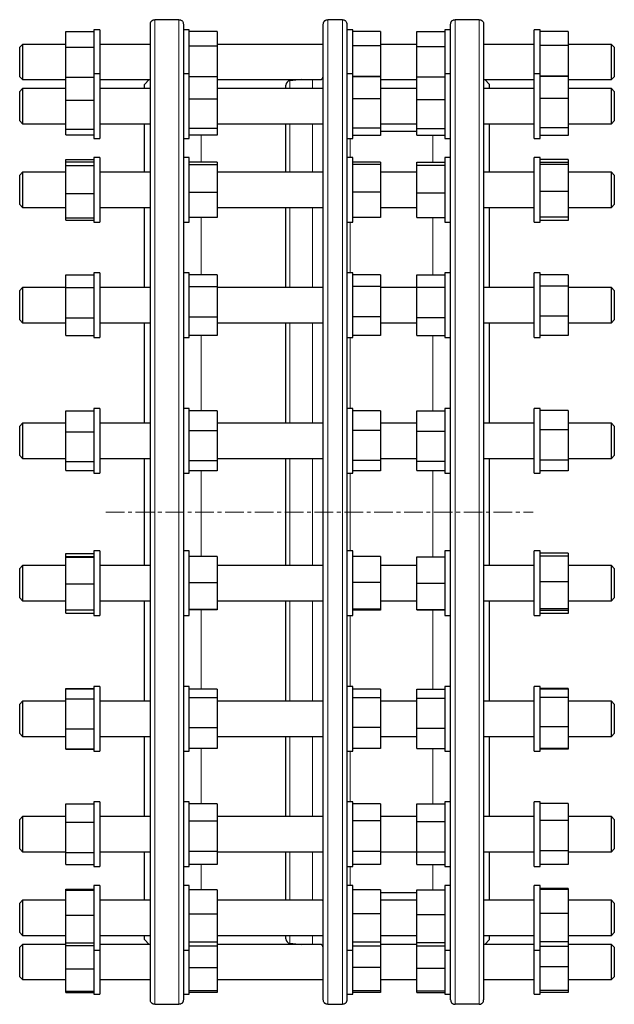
# Model space of a CAD drawing. Header units: millimetres. Extents: x 68 to 1271, y 35 to 1176.
# Tile 3 of 3: x 866 to 1271, y 487 to 1157. Entities that reach past the tile are written whole.
import ezdxf

# ---------------------------------------------------------------- set-up
doc = ezdxf.new("R2010")
doc.units = ezdxf.units.MM
doc.linetypes.add('CENTERX2', pattern=[20.32, 12.7, -2.54, 2.54, -2.54])
doc.layers.add('FORMAT', color=7, linetype='Continuous')

msp = doc.modelspace()

# ---------------------------------------------------------------- linework, layer by layer
at = {"color": 7, "linetype": 'Continuous', "lineweight": 25}
for p, q in [((954.95, 490.04), (954.95, 1154.04)), ((974.45, 1157.03), (957.95, 1157.03)), ((977.45, 1154.04), (977.45, 1149.95)), ((1072.75, 490.04), (1072.75, 1154.04)), ((1085.75, 1157.03), (1075.75, 1157.03)), ((1088.75, 1154.04), (1088.75, 1149.95)), ((1159.45, 1149.95), (1159.45, 1154.04)), ((1178.95, 1157.03), (1162.45, 1157.03)), ((1181.95, 1154.04), (1181.95, 490.04)), ((897.45, 1138.37), (897.45, 1149.01)), ((897.45, 1149.01), (916.45, 1149.01)), ((920.45, 1150.22), (916.45, 1150.22)), ((916.45, 1150.22), (916.45, 1120.25)), ((920.45, 1150.22), (920.45, 1120.25)), ((981.45, 1150.22), (977.45, 1150.22)), ((977.45, 1149.95), (977.45, 1117.85)), ((981.45, 1120.25), (981.45, 1150.22)), ((1000.45, 1149.01), (981.45, 1149.01)), ((1000.45, 1149.01), (1000.45, 1138.95)), ((1092.75, 1150.22), (1088.75, 1150.22)), ((1088.75, 1149.95), (1088.75, 1117.85)), ((1092.75, 1120.25), (1092.75, 1150.22)), ((1111.75, 1149), (1092.75, 1149)), ((1111.75, 1149), (1111.75, 1139.14)), ((1136.45, 1149.01), (1155.45, 1149.01)), ((1136.45, 1138.75), (1136.45, 1149.01)), ((1159.45, 1150.22), (1155.45, 1150.22)), ((1155.45, 1150.22), (1155.45, 1120.25)), ((1159.45, 1117.85), (1159.45, 1149.95)), ((1220.45, 1150.22), (1216.45, 1150.22)), ((1216.45, 1120.25), (1216.45, 1150.22)), ((1220.45, 1120.25), (1220.45, 1150.22)), ((1239.45, 1148.99), (1220.45, 1148.99)), ((1239.45, 1148.99), (1239.45, 1139.43)), ((867.95, 1140.22), (865.95, 1138.22)), ((897.45, 1140.22), (867.95, 1140.22)), ((867.95, 1140.22), (867.95, 1124.52)), ((954.95, 1140.22), (920.45, 1140.22)), ((1072.75, 1140.22), (1000.45, 1140.22)), ((1111.75, 1139.14), (1092.75, 1139.14)), ((1136.45, 1140.22), (1111.75, 1140.22)), ((1111.75, 1139.14), (1111.75, 1118.36)), ((1216.45, 1140.22), (1181.95, 1140.22)), ((1239.45, 1139.43), (1220.45, 1139.43)), ((1268.95, 1140.22), (1239.45, 1140.22)), ((1239.45, 1139.43), (1239.45, 1118.67)), ((1270.95, 1138.22), (1268.95, 1140.22)), ((1268.95, 1124.52), (1268.95, 1140.22)), ((865.95, 1125.13), (865.95, 1138.22)), ((897.45, 1138.37), (916.45, 1138.37)), ((897.45, 1117.93), (897.45, 1138.37)), ((1000.45, 1138.95), (981.45, 1138.95)), ((1000.45, 1138.95), (1000.45, 1118.16)), ((1136.45, 1138.75), (1155.45, 1138.75)), ((1136.45, 1118.07), (1136.45, 1138.75)), ((1270.95, 1138.22), (1270.95, 1125.13)), ((865.95, 1118.22), (865.95, 1125.13)), ((867.95, 1124.52), (867.95, 1116.22)), ((920.45, 1120.25), (916.45, 1120.25)), ((916.45, 1120.25), (916.45, 1119.08)), ((916.45, 1119.08), (916.45, 1076.25)), ((920.45, 1120.25), (920.45, 1119.08)), ((920.45, 1119.08), (920.45, 1076.25)), ((981.45, 1120.25), (977.45, 1120.25)), ((981.45, 1076.25), (981.45, 1120.25)), ((1092.75, 1120.25), (1088.75, 1120.25)), ((1092.75, 1076.25), (1092.75, 1120.25)), ((1159.45, 1120.25), (1155.45, 1120.25)), ((1155.45, 1120.25), (1155.45, 1082.01)), ((1220.45, 1120.25), (1216.45, 1120.25)), ((1216.45, 1076.25), (1216.45, 1120.25)), ((1220.45, 1076.25), (1220.45, 1120.25)), ((1268.95, 1116.22), (1268.95, 1124.52)), ((1270.95, 1125.13), (1270.95, 1118.22)), ((865.95, 1118.22), (867.95, 1116.22)), ((867.95, 1116.22), (897.45, 1116.22)), ((897.45, 1102.29), (897.45, 1117.93)), ((897.45, 1117.93), (916.45, 1117.93)), ((920.45, 1116.22), (954.95, 1116.22)), ((954.13, 1116.22), (950.95, 1113.04)), ((950.95, 1110.25), (950.95, 1113.04)), ((977.45, 1117.85), (977.45, 1056.8)), ((1000.45, 1118.16), (981.45, 1118.16)), ((1000.45, 1118.14), (981.45, 1118.14)), ((1000.45, 1118.16), (1000.45, 1118.14)), ((1000.45, 1118.14), (1000.45, 1102.95)), ((1000.45, 1116.22), (1071.27, 1116.22)), ((1047.25, 1110.25), (1047.25, 1112.52)), ((1058.14, 1116.22), (1049.99, 1115.51)), ((1088.75, 1117.85), (1088.75, 1056.8)), ((1111.75, 1118.36), (1092.75, 1118.36)), ((1111.75, 1118.2), (1092.75, 1118.2)), ((1111.75, 1118.36), (1111.75, 1118.2)), ((1111.75, 1118.2), (1111.75, 1103.17)), ((1111.75, 1116.22), (1136.45, 1116.22)), ((1136.45, 1102.73), (1136.45, 1118.07)), ((1136.45, 1118.07), (1155.45, 1118.07)), ((1159.45, 1056.8), (1159.45, 1117.85)), ((1181.95, 1116.22), (1216.45, 1116.22)), ((1185.95, 1113.04), (1182.77, 1116.22)), ((1185.95, 1110.25), (1185.95, 1113.04)), ((1239.45, 1118.67), (1220.45, 1118.67)), ((1239.45, 1118.29), (1220.45, 1118.29)), ((1239.45, 1118.67), (1239.45, 1118.29)), ((1239.45, 1118.29), (1239.45, 1103.5)), ((1239.45, 1116.22), (1268.95, 1116.22)), ((1268.95, 1116.22), (1270.95, 1118.22)), ((867.95, 1110.25), (865.95, 1108.25)), ((865.95, 1092.37), (865.95, 1108.25)), ((897.45, 1110.25), (867.95, 1110.25)), ((867.95, 1110.25), (867.95, 1091.2)), ((954.95, 1110.25), (920.45, 1110.25)), ((1072.75, 1110.25), (1000.45, 1110.25)), ((1136.45, 1110.25), (1111.75, 1110.25)), ((1216.45, 1110.25), (1181.95, 1110.25)), ((1268.95, 1110.25), (1239.45, 1110.25)), ((1270.95, 1108.25), (1268.95, 1110.25)), ((1268.95, 1091.2), (1268.95, 1110.25)), ((1270.95, 1108.25), (1270.95, 1092.37)), ((897.45, 1082.62), (897.45, 1102.29)), ((897.45, 1102.29), (916.45, 1102.29)), ((1000.45, 1102.95), (981.45, 1102.95)), ((1000.45, 1102.95), (1000.45, 1083.07)), ((1111.75, 1103.17), (1092.75, 1103.17)), ((1111.75, 1103.17), (1111.75, 1083.22)), ((1136.45, 1102.73), (1155.45, 1102.73)), ((1136.45, 1082.91), (1136.45, 1102.73)), ((1239.45, 1103.5), (1220.45, 1103.5)), ((1239.45, 1103.5), (1239.45, 1083.46)), ((865.95, 1088.25), (865.95, 1092.37)), ((1270.95, 1092.37), (1270.95, 1088.25)), ((865.95, 1088.25), (867.95, 1086.25)), ((867.95, 1091.2), (867.95, 1086.25)), ((867.95, 1086.25), (897.45, 1086.25)), ((920.45, 1086.25), (954.95, 1086.25)), ((950.95, 1053.24), (950.95, 1086.25)), ((1000.45, 1086.25), (1071.98, 1086.25)), ((1047.25, 1053.24), (1047.25, 1086.25)), ((1111.75, 1086.25), (1136.45, 1086.25)), ((1181.95, 1086.25), (1216.45, 1086.25)), ((1185.95, 1053.24), (1185.95, 1086.25)), ((1239.45, 1086.25), (1268.95, 1086.25)), ((1268.95, 1086.25), (1268.95, 1091.2)), ((1268.95, 1086.25), (1270.95, 1088.25)), ((897.45, 1082.62), (916.45, 1082.62)), ((897.45, 1078.58), (897.45, 1082.62)), ((1000.45, 1083.07), (981.45, 1083.07)), ((1000.45, 1083.07), (1000.45, 1078.37)), ((1111.75, 1083.22), (1092.75, 1083.22)), ((1111.75, 1083.22), (1111.75, 1078.31)), ((1136.45, 1081.04), (1111.75, 1081.04)), ((1136.45, 1082.91), (1155.45, 1082.91)), ((1136.45, 1078.44), (1136.45, 1082.91)), ((1155.45, 1082.01), (1155.45, 1076.25)), ((1239.45, 1083.46), (1220.45, 1083.46)), ((1239.45, 1083.46), (1239.45, 1078.21)), ((897.45, 1078.58), (916.45, 1078.58)), ((916.45, 1076.25), (920.45, 1076.25)), ((977.45, 1076.25), (981.45, 1076.25)), ((1000.45, 1078.37), (981.45, 1078.37)), ((1088.75, 1076.25), (1092.75, 1076.25)), ((1111.75, 1078.31), (1092.75, 1078.31)), ((1136.45, 1078.44), (1155.45, 1078.44)), ((1155.45, 1076.25), (1159.45, 1076.25)), ((1216.45, 1076.25), (1220.45, 1076.25)), ((1239.45, 1078.21), (1220.45, 1078.21)), ((897.45, 1061.88), (916.45, 1061.88)), ((897.45, 1060.35), (897.45, 1061.88)), ((897.45, 1060.35), (916.45, 1060.35)), ((897.45, 1057.89), (897.45, 1060.35)), ((920.45, 1063.24), (916.45, 1063.24)), ((916.45, 1063.24), (916.45, 1058.86)), ((916.45, 1058.86), (916.45, 1019.24)), ((920.45, 1063.24), (920.45, 1058.86)), ((920.45, 1058.86), (920.45, 1019.24)), ((981.45, 1063.24), (977.45, 1063.24)), ((981.45, 1019.24), (981.45, 1063.24)), ((1000.45, 1060.07), (981.45, 1060.07)), ((1000.45, 1060.07), (1000.45, 1058.28)), ((1092.75, 1063.24), (1088.75, 1063.24)), ((1092.75, 1019.24), (1092.75, 1063.24)), ((1111.75, 1059.98), (1092.75, 1059.98)), ((1111.75, 1059.98), (1111.75, 1058.41)), ((1136.45, 1060.17), (1155.45, 1060.17)), ((1136.45, 1058.15), (1136.45, 1060.17)), ((1159.45, 1063.24), (1155.45, 1063.24)), ((1155.45, 1063.24), (1155.45, 1021.21)), ((1220.45, 1063.24), (1216.45, 1063.24)), ((1216.45, 1019.24), (1216.45, 1063.24)), ((1220.45, 1019.24), (1220.45, 1063.24)), ((1239.45, 1061.99), (1220.45, 1061.99)), ((1239.45, 1059.82), (1220.45, 1059.82)), ((1239.45, 1058.6), (1220.45, 1058.6)), ((1239.45, 1061.99), (1239.45, 1059.82)), ((1239.45, 1059.82), (1239.45, 1058.6)), ((1239.45, 1058.6), (1239.45, 1040.02)), ((867.95, 1053.24), (865.95, 1051.24)), ((897.45, 1053.24), (867.95, 1053.24)), ((867.95, 1053.24), (867.95, 1031.54)), ((897.45, 1038.79), (897.45, 1057.89)), ((897.45, 1057.89), (916.45, 1057.89)), ((954.95, 1053.24), (920.45, 1053.24)), ((977.45, 1056.8), (977.45, 972.77)), ((1000.45, 1058.28), (981.45, 1058.28)), ((1000.45, 1058.28), (1000.45, 1039.45)), ((1072.75, 1053.24), (1000.45, 1053.24)), ((1088.75, 1056.8), (1088.75, 972.77)), ((1111.75, 1058.41), (1092.75, 1058.41)), ((1111.75, 1058.41), (1111.75, 1039.68)), ((1136.45, 1053.24), (1111.75, 1053.24)), ((1136.45, 1039.23), (1136.45, 1058.15)), ((1136.45, 1058.15), (1155.45, 1058.15)), ((1159.45, 972.77), (1159.45, 1056.8)), ((1216.45, 1053.24), (1181.95, 1053.24)), ((1268.95, 1053.24), (1239.45, 1053.24)), ((1270.95, 1051.24), (1268.95, 1053.24)), ((1268.95, 1031.54), (1268.95, 1053.24)), ((865.95, 1033.15), (865.95, 1051.24)), ((1270.95, 1051.24), (1270.95, 1033.15)), ((897.45, 1022.14), (897.45, 1038.79)), ((897.45, 1038.79), (916.45, 1038.79)), ((1000.45, 1039.45), (981.45, 1039.45)), ((1000.45, 1039.45), (1000.45, 1022.42)), ((1111.75, 1039.68), (1092.75, 1039.68)), ((1111.75, 1039.68), (1111.75, 1022.51)), ((1136.45, 1039.23), (1155.45, 1039.23)), ((1136.45, 1022.32), (1136.45, 1039.23)), ((1239.45, 1040.02), (1220.45, 1040.02)), ((1239.45, 1040.02), (1239.45, 1022.66)), ((865.95, 1031.24), (865.95, 1033.15)), ((1270.95, 1033.15), (1270.95, 1031.24)), ((865.95, 1031.24), (867.95, 1029.24)), ((867.95, 1031.54), (867.95, 1029.24)), ((867.95, 1029.24), (897.45, 1029.24)), ((920.45, 1029.24), (954.95, 1029.24)), ((950.95, 974.78), (950.95, 1029.24)), ((1000.45, 1029.24), (1072.66, 1029.24)), ((1047.25, 974.78), (1047.25, 1029.24)), ((1111.75, 1029.24), (1136.45, 1029.24)), ((1181.95, 1029.24), (1216.45, 1029.24)), ((1185.95, 974.78), (1185.95, 1029.24)), ((1239.45, 1029.24), (1268.95, 1029.24)), ((1268.95, 1029.24), (1268.95, 1031.54)), ((1268.95, 1029.24), (1270.95, 1031.24)), ((897.45, 1022.14), (916.45, 1022.14)), ((897.45, 1020.61), (897.45, 1022.14)), ((897.45, 1020.61), (916.45, 1020.61)), ((916.45, 1019.24), (920.45, 1019.24)), ((977.45, 1019.24), (981.45, 1019.24)), ((1000.45, 1022.42), (981.45, 1022.42)), ((1088.75, 1019.24), (1092.75, 1019.24)), ((1111.75, 1022.51), (1092.75, 1022.51)), ((1136.45, 1022.32), (1155.45, 1022.32)), ((1155.45, 1021.21), (1155.45, 1019.24)), ((1155.45, 1019.24), (1159.45, 1019.24)), ((1216.45, 1019.24), (1220.45, 1019.24)), ((1239.45, 1022.66), (1220.45, 1022.66)), ((1239.45, 1020.5), (1220.45, 1020.5)), ((1239.45, 1022.66), (1239.45, 1020.5)), ((897.45, 983.48), (916.45, 983.48)), ((897.45, 974.76), (897.45, 983.48)), ((920.45, 984.78), (916.45, 984.78)), ((916.45, 984.78), (916.45, 975.46)), ((920.45, 984.78), (920.45, 975.46)), ((981.45, 984.78), (977.45, 984.78)), ((981.45, 940.78), (981.45, 984.78)), ((1000.45, 983.41), (981.45, 983.41)), ((1000.45, 983.41), (1000.45, 975.3)), ((1092.75, 984.78), (1088.75, 984.78)), ((1092.75, 940.78), (1092.75, 984.78)), ((1111.75, 983.38), (1092.75, 983.38)), ((1111.75, 983.38), (1111.75, 975.48)), ((1136.45, 983.43), (1155.45, 983.43)), ((1136.45, 975.12), (1136.45, 983.43)), ((1159.45, 984.78), (1155.45, 984.78)), ((1155.45, 984.78), (1155.45, 940.92)), ((1220.45, 984.78), (1216.45, 984.78)), ((1216.45, 940.78), (1216.45, 984.78)), ((1220.45, 940.78), (1220.45, 984.78)), ((1239.45, 983.33), (1220.45, 983.33)), ((1239.45, 983.33), (1239.45, 975.75)), ((867.95, 974.78), (865.95, 972.78)), ((865.95, 953.27), (865.95, 972.78)), ((897.45, 974.78), (867.95, 974.78)), ((867.95, 974.78), (867.95, 951.37)), ((897.45, 954.06), (897.45, 974.76)), ((897.45, 974.76), (916.45, 974.76)), ((916.45, 975.46), (916.45, 940.78)), ((920.45, 975.46), (920.45, 940.78)), ((954.95, 974.78), (920.45, 974.78)), ((977.45, 972.77), (977.45, 873.98)), ((1000.45, 975.3), (981.45, 975.3)), ((1000.45, 975.3), (1000.45, 954.67)), ((1072.75, 974.78), (1000.45, 974.78)), ((1088.75, 972.77), (1088.75, 873.98)), ((1111.75, 975.48), (1092.75, 975.48)), ((1111.75, 975.48), (1111.75, 954.88)), ((1136.45, 974.78), (1111.75, 974.78)), ((1136.45, 954.47), (1136.45, 975.12)), ((1136.45, 975.12), (1155.45, 975.12)), ((1159.45, 873.98), (1159.45, 972.77)), ((1216.45, 974.78), (1181.95, 974.78)), ((1239.45, 975.75), (1220.45, 975.75)), ((1239.45, 975.75), (1239.45, 955.2)), ((1268.95, 974.78), (1239.45, 974.78)), ((1270.95, 972.78), (1268.95, 974.78)), ((1268.95, 951.37), (1268.95, 974.78)), ((1270.95, 972.78), (1270.95, 953.27)), ((865.95, 952.78), (865.95, 953.27)), ((865.95, 952.78), (867.95, 950.78)), ((867.95, 951.37), (867.95, 950.78)), ((897.45, 954.06), (916.45, 954.06)), ((897.45, 942.08), (897.45, 954.06)), ((1000.45, 954.67), (981.45, 954.67)), ((1000.45, 954.67), (1000.45, 942.15)), ((1111.75, 954.88), (1092.75, 954.88)), ((1111.75, 954.88), (1111.75, 942.18)), ((1136.45, 954.47), (1155.45, 954.47)), ((1136.45, 942.12), (1136.45, 954.47)), ((1239.45, 955.2), (1220.45, 955.2)), ((1239.45, 955.2), (1239.45, 942.23)), ((1268.95, 950.78), (1270.95, 952.78)), ((1268.95, 950.78), (1268.95, 951.37)), ((1270.95, 953.27), (1270.95, 952.78)), ((867.95, 950.78), (897.45, 950.78)), ((920.45, 950.78), (954.95, 950.78)), ((950.95, 882.54), (950.95, 950.78)), ((1000.45, 950.78), (1072.75, 950.78)), ((1047.25, 882.54), (1047.25, 950.78)), ((1111.75, 950.78), (1136.45, 950.78)), ((1181.95, 950.78), (1216.45, 950.78)), ((1185.95, 882.54), (1185.95, 950.78)), ((1239.45, 950.78), (1268.95, 950.78)), ((897.45, 942.08), (916.45, 942.08)), ((916.45, 940.78), (920.45, 940.78)), ((977.45, 940.78), (981.45, 940.78)), ((1000.45, 942.15), (981.45, 942.15)), ((1088.75, 940.78), (1092.75, 940.78)), ((1111.75, 942.18), (1092.75, 942.18)), ((1136.45, 942.12), (1155.45, 942.12)), ((1155.45, 940.92), (1155.45, 940.78)), ((1155.45, 940.78), (1159.45, 940.78)), ((1216.45, 940.78), (1220.45, 940.78)), ((1239.45, 942.23), (1220.45, 942.23)), ((920.45, 892.54), (916.45, 892.54)), ((916.45, 892.54), (916.45, 877.04)), ((920.45, 892.54), (920.45, 877.04)), ((981.45, 892.54), (977.45, 892.54)), ((981.45, 848.54), (981.45, 892.54)), ((1092.75, 892.54), (1088.75, 892.54)), ((1092.75, 892.18), (1092.75, 892.54)), ((1092.75, 848.54), (1092.75, 892.18)), ((1159.45, 892.54), (1155.45, 892.54)), ((1155.45, 892.54), (1155.45, 848.54)), ((1220.45, 892.54), (1216.45, 892.54)), ((1216.45, 848.54), (1216.45, 892.54)), ((1220.45, 848.54), (1220.45, 892.54)), ((897.45, 876.68), (897.45, 890.8)), ((897.45, 890.8), (916.45, 890.8)), ((1000.45, 890.94), (981.45, 890.94)), ((1000.45, 890.94), (1000.45, 877.32)), ((1111.75, 890.98), (1092.75, 890.98)), ((1111.75, 890.98), (1111.75, 877.53)), ((1136.45, 890.9), (1155.45, 890.9)), ((1136.45, 877.11), (1136.45, 890.9)), ((1239.45, 891.04), (1220.45, 891.04)), ((1239.45, 891.04), (1239.45, 877.86)), ((867.95, 882.54), (865.95, 880.54)), ((865.95, 860.54), (865.95, 880.54)), ((897.45, 882.54), (867.95, 882.54)), ((867.95, 882.54), (867.95, 858.54)), ((954.95, 882.54), (920.45, 882.54)), ((1072.75, 882.54), (1000.45, 882.54)), ((1136.45, 882.54), (1111.75, 882.54)), ((1216.45, 882.54), (1181.95, 882.54)), ((1239.45, 877.86), (1220.45, 877.86)), ((1268.95, 882.54), (1239.45, 882.54)), ((1239.45, 877.86), (1239.45, 857.35)), ((1270.95, 880.54), (1268.95, 882.54)), ((1268.95, 858.54), (1268.95, 882.54)), ((1270.95, 880.54), (1270.95, 860.54)), ((897.45, 856.42), (897.45, 876.68)), ((897.45, 876.68), (916.45, 876.68)), ((916.45, 877.04), (916.45, 848.54)), ((920.45, 877.04), (920.45, 848.54)), ((977.45, 873.98), (977.45, 770.1)), ((1000.45, 877.32), (981.45, 877.32)), ((1000.45, 877.32), (1000.45, 856.91)), ((1088.75, 873.98), (1088.75, 770.1)), ((1111.75, 877.53), (1092.75, 877.53)), ((1111.75, 877.53), (1111.75, 857.08)), ((1136.45, 856.74), (1136.45, 877.11)), ((1136.45, 877.11), (1155.45, 877.11)), ((1159.45, 770.1), (1159.45, 873.98)), ((865.95, 860.54), (867.95, 858.54)), ((867.95, 858.54), (897.45, 858.54)), ((920.45, 858.54), (954.95, 858.54)), ((950.95, 822.04), (950.95, 858.54)), ((1000.45, 858.54), (1072.75, 858.54)), ((1047.25, 785.55), (1047.25, 858.54)), ((1111.75, 858.54), (1136.45, 858.54)), ((1181.95, 858.54), (1216.45, 858.54)), ((1185.95, 822.04), (1185.95, 858.54)), ((1239.45, 858.54), (1268.95, 858.54)), ((1268.95, 858.54), (1270.95, 860.54)), ((897.45, 856.42), (916.45, 856.42)), ((897.45, 850.27), (897.45, 856.42)), ((1000.45, 856.91), (981.45, 856.91)), ((1000.45, 856.91), (1000.45, 850.13)), ((1111.75, 857.08), (1092.75, 857.08)), ((1111.75, 857.08), (1111.75, 850.09)), ((1136.45, 856.74), (1155.45, 856.74)), ((1136.45, 850.17), (1136.45, 856.74)), ((1239.45, 857.35), (1220.45, 857.35)), ((1239.45, 857.35), (1239.45, 850.03)), ((897.45, 850.27), (916.45, 850.27)), ((916.45, 848.54), (920.45, 848.54)), ((977.45, 848.54), (981.45, 848.54)), ((1000.45, 850.13), (981.45, 850.13)), ((1088.75, 848.54), (1092.75, 848.54)), ((1111.75, 850.09), (1092.75, 850.09)), ((1136.45, 850.17), (1155.45, 850.17)), ((1155.45, 848.54), (1159.45, 848.54)), ((1216.45, 848.54), (1220.45, 848.54)), ((1239.45, 850.03), (1220.45, 850.03)), ((950.95, 785.55), (950.95, 822.04)), ((1185.95, 785.55), (1185.95, 822.04)), ((897.45, 793.81), (916.45, 793.81)), ((897.45, 791.69), (897.45, 793.81)), ((897.45, 791.69), (916.45, 791.69)), ((897.45, 791.4), (897.45, 791.69)), ((897.45, 773.26), (897.45, 791.4)), ((897.45, 791.4), (916.45, 791.4)), ((920.45, 795.55), (916.45, 795.55)), ((916.45, 795.55), (916.45, 773.24)), ((920.45, 795.55), (920.45, 773.24)), ((981.45, 795.55), (977.45, 795.55)), ((981.45, 751.55), (981.45, 795.55)), ((1000.45, 791.73), (981.45, 791.73)), ((1000.45, 791.73), (1000.45, 773.93)), ((1092.75, 795.55), (1088.75, 795.55)), ((1092.75, 792.91), (1092.75, 795.55)), ((1092.75, 751.55), (1092.75, 792.91)), ((1111.75, 791.84), (1092.75, 791.84)), ((1111.75, 791.84), (1111.75, 774.15)), ((1136.45, 791.62), (1155.45, 791.62)), ((1136.45, 773.7), (1136.45, 791.62)), ((1159.45, 795.55), (1155.45, 795.55)), ((1155.45, 795.55), (1155.45, 751.55)), ((1220.45, 795.55), (1216.45, 795.55)), ((1216.45, 751.55), (1216.45, 795.55)), ((1220.45, 751.55), (1220.45, 795.55)), ((1239.45, 794.05), (1220.45, 794.05)), ((1239.45, 792), (1220.45, 792)), ((1239.45, 794.05), (1239.45, 792)), ((1239.45, 792), (1239.45, 774.5)), ((867.95, 785.55), (865.95, 783.55)), ((897.45, 785.55), (867.95, 785.55)), ((867.95, 785.55), (867.95, 761.55)), ((954.95, 785.55), (920.45, 785.55)), ((1072.75, 785.55), (1000.45, 785.55)), ((1136.45, 785.55), (1111.75, 785.55)), ((1216.45, 785.55), (1181.95, 785.55)), ((1268.95, 785.55), (1239.45, 785.55)), ((1270.95, 783.55), (1268.95, 785.55)), ((1268.95, 761.55), (1268.95, 785.55)), ((865.95, 763.55), (865.95, 783.55)), ((1270.95, 783.55), (1270.95, 763.55)), ((897.45, 755.4), (897.45, 773.26)), ((897.45, 773.26), (916.45, 773.26)), ((916.45, 773.24), (916.45, 751.55)), ((920.45, 773.24), (920.45, 751.55)), ((1000.45, 773.93), (981.45, 773.93)), ((1000.45, 773.93), (1000.45, 755.74)), ((1111.75, 774.15), (1092.75, 774.15)), ((1111.75, 774.15), (1111.75, 755.86)), ((1136.45, 773.7), (1155.45, 773.7)), ((1136.45, 755.62), (1136.45, 773.7)), ((1239.45, 774.5), (1220.45, 774.5)), ((1239.45, 774.5), (1239.45, 756.04)), ((977.45, 770.1), (977.45, 671.32)), ((1088.75, 770.1), (1088.75, 671.32)), ((1159.45, 671.32), (1159.45, 770.1)), ((865.95, 763.55), (867.95, 761.55)), ((867.95, 761.55), (897.45, 761.55)), ((920.45, 761.55), (954.95, 761.55)), ((950.95, 693.3), (950.95, 761.55)), ((1000.45, 761.55), (1072.75, 761.55)), ((1047.25, 693.3), (1047.25, 761.55)), ((1111.75, 761.55), (1136.45, 761.55)), ((1181.95, 761.55), (1216.45, 761.55)), ((1185.95, 693.3), (1185.95, 761.55)), ((1239.45, 761.55), (1268.95, 761.55)), ((1268.95, 761.55), (1270.95, 763.55)), ((897.45, 755.4), (916.45, 755.4)), ((897.45, 753.28), (897.45, 755.4)), ((897.45, 753.28), (916.45, 753.28)), ((916.45, 751.55), (920.45, 751.55)), ((977.45, 751.55), (981.45, 751.55)), ((1000.45, 755.74), (981.45, 755.74)), ((1000.45, 755.36), (981.45, 755.36)), ((1000.45, 755.74), (1000.45, 755.36)), ((1088.75, 751.55), (1092.75, 751.55)), ((1111.75, 755.86), (1092.75, 755.86)), ((1111.75, 755.25), (1092.75, 755.25)), ((1111.75, 755.86), (1111.75, 755.25)), ((1136.45, 755.62), (1155.45, 755.62)), ((1136.45, 755.47), (1136.45, 755.62)), ((1136.45, 755.47), (1155.45, 755.47)), ((1155.45, 751.55), (1159.45, 751.55)), ((1216.45, 751.55), (1220.45, 751.55)), ((1239.45, 756.04), (1220.45, 756.04)), ((1239.45, 755.09), (1220.45, 755.09)), ((1239.45, 753.04), (1220.45, 753.04)), ((1239.45, 756.04), (1239.45, 755.09)), ((1239.45, 755.09), (1239.45, 753.04)), ((897.45, 702), (916.45, 702)), ((897.45, 701.69), (897.45, 702)), ((897.45, 701.69), (916.45, 701.69)), ((897.45, 695), (897.45, 701.69)), ((920.45, 703.3), (916.45, 703.3)), ((916.45, 703.3), (916.45, 674.22)), ((920.45, 703.3), (920.45, 674.22)), ((981.45, 703.3), (977.45, 703.3)), ((981.45, 659.3), (981.45, 703.3)), ((1000.45, 701.55), (981.45, 701.55)), ((1000.45, 701.55), (1000.45, 695.49)), ((1092.75, 703.3), (1088.75, 703.3)), ((1092.75, 696.5), (1092.75, 703.3)), ((1111.75, 701.5), (1092.75, 701.5)), ((1111.75, 701.5), (1111.75, 695.66)), ((1136.45, 701.6), (1155.45, 701.6)), ((1136.45, 695.33), (1136.45, 701.6)), ((1159.45, 703.3), (1155.45, 703.3)), ((1155.45, 703.3), (1155.45, 659.3)), ((1220.45, 703.3), (1216.45, 703.3)), ((1216.45, 659.3), (1216.45, 703.3)), ((1220.45, 659.3), (1220.45, 703.3)), ((1239.45, 701.85), (1220.45, 701.85)), ((1239.45, 701.41), (1220.45, 701.41)), ((1239.45, 701.85), (1239.45, 701.41)), ((1239.45, 701.41), (1239.45, 695.91)), ((867.95, 693.3), (865.95, 691.3)), ((865.95, 671.3), (865.95, 691.3)), ((897.45, 693.3), (867.95, 693.3)), ((867.95, 693.3), (867.95, 669.3)), ((897.45, 695), (916.45, 695)), ((897.45, 674.61), (897.45, 695)), ((954.95, 693.3), (920.45, 693.3)), ((1000.45, 695.49), (981.45, 695.49)), ((1000.45, 695.49), (1000.45, 675.25)), ((1072.75, 693.3), (1000.45, 693.3)), ((1092.75, 659.3), (1092.75, 696.5)), ((1111.75, 695.66), (1092.75, 695.66)), ((1111.75, 695.66), (1111.75, 675.46)), ((1136.45, 693.3), (1111.75, 693.3)), ((1136.45, 675.03), (1136.45, 695.33)), ((1136.45, 695.33), (1155.45, 695.33)), ((1216.45, 693.3), (1181.95, 693.3)), ((1239.45, 695.91), (1220.45, 695.91)), ((1239.45, 695.91), (1239.45, 675.79)), ((1268.95, 693.3), (1239.45, 693.3)), ((1270.95, 691.3), (1268.95, 693.3)), ((1268.95, 669.3), (1268.95, 693.3)), ((1270.95, 691.3), (1270.95, 671.3)), ((865.95, 671.3), (867.95, 669.3)), ((897.45, 674.61), (916.45, 674.61)), ((897.45, 660.92), (897.45, 674.61)), ((916.45, 674.22), (916.45, 659.3)), ((920.45, 674.22), (920.45, 659.3)), ((977.45, 671.32), (977.45, 587.28)), ((1000.45, 675.25), (981.45, 675.25)), ((1000.45, 675.25), (1000.45, 661.06)), ((1088.75, 671.32), (1088.75, 587.28)), ((1111.75, 675.46), (1092.75, 675.46)), ((1111.75, 675.46), (1111.75, 661.11)), ((1136.45, 675.03), (1155.45, 675.03)), ((1136.45, 661.01), (1136.45, 675.03)), ((1159.45, 587.28), (1159.45, 671.32)), ((1239.45, 675.79), (1220.45, 675.79)), ((1239.45, 675.79), (1239.45, 661.19)), ((1268.95, 669.3), (1270.95, 671.3)), ((867.95, 669.3), (897.45, 669.3)), ((920.45, 669.3), (954.95, 669.3)), ((950.95, 614.84), (950.95, 669.3)), ((1000.45, 669.3), (1072.75, 669.3)), ((1047.25, 614.84), (1047.25, 669.3)), ((1111.75, 669.3), (1136.45, 669.3)), ((1181.95, 669.3), (1216.45, 669.3)), ((1185.95, 614.84), (1185.95, 669.3)), ((1239.45, 669.3), (1268.95, 669.3)), ((897.45, 660.92), (916.45, 660.92)), ((897.45, 660.6), (897.45, 660.92)), ((897.45, 660.6), (916.45, 660.6)), ((916.45, 659.3), (920.45, 659.3)), ((977.45, 659.3), (981.45, 659.3)), ((1000.45, 661.06), (981.45, 661.06)), ((1088.75, 659.3), (1092.75, 659.3)), ((1111.75, 661.11), (1092.75, 661.11)), ((1136.45, 661.01), (1155.45, 661.01)), ((1155.45, 659.3), (1159.45, 659.3)), ((1216.45, 659.3), (1220.45, 659.3)), ((1239.45, 661.19), (1220.45, 661.19)), ((1239.45, 660.75), (1220.45, 660.75)), ((1239.45, 661.19), (1239.45, 660.75)), ((897.45, 611.03), (897.45, 623.48)), ((897.45, 623.48), (916.45, 623.48)), ((920.45, 624.84), (916.45, 624.84)), ((916.45, 624.84), (916.45, 589.66)), ((920.45, 624.84), (920.45, 589.66)), ((981.45, 624.84), (977.45, 624.84)), ((981.45, 580.84), (981.45, 624.84)), ((1000.45, 623.54), (981.45, 623.54)), ((1000.45, 623.54), (1000.45, 611.64)), ((1092.75, 624.84), (1088.75, 624.84)), ((1092.75, 612.37), (1092.75, 624.84)), ((1111.75, 623.56), (1092.75, 623.56)), ((1111.75, 623.56), (1111.75, 611.84)), ((1136.45, 623.52), (1155.45, 623.52)), ((1136.45, 611.43), (1136.45, 623.52)), ((1159.45, 624.84), (1155.45, 624.84)), ((1155.45, 624.84), (1155.45, 580.84)), ((1220.45, 624.84), (1216.45, 624.84)), ((1216.45, 624.8), (1216.45, 624.84)), ((1216.45, 580.84), (1216.45, 624.8)), ((1220.45, 624.8), (1220.45, 624.84)), ((1220.45, 580.84), (1220.45, 624.8)), ((1239.45, 623.59), (1220.45, 623.59)), ((1239.45, 623.59), (1239.45, 612.15)), ((867.95, 614.84), (865.95, 612.84)), ((865.95, 592.84), (865.95, 612.84)), ((897.45, 614.84), (867.95, 614.84)), ((867.95, 614.84), (867.95, 590.84)), ((897.45, 590.39), (897.45, 611.03)), ((897.45, 611.03), (916.45, 611.03)), ((954.95, 614.84), (920.45, 614.84)), ((1000.45, 611.64), (981.45, 611.64)), ((1072.67, 614.84), (1000.45, 614.84)), ((1000.45, 611.64), (1000.45, 590.93)), ((1092.75, 580.84), (1092.75, 612.37)), ((1111.75, 611.84), (1092.75, 611.84)), ((1136.45, 614.84), (1111.75, 614.84)), ((1111.75, 611.84), (1111.75, 591.12)), ((1136.45, 611.43), (1155.45, 611.43)), ((1136.45, 590.75), (1136.45, 611.43)), ((1216.45, 614.84), (1181.95, 614.84)), ((1239.45, 612.15), (1220.45, 612.15)), ((1268.95, 614.84), (1239.45, 614.84)), ((1239.45, 612.15), (1239.45, 591.41)), ((1270.95, 612.84), (1268.95, 614.84)), ((1268.95, 590.84), (1268.95, 614.84)), ((1270.95, 612.84), (1270.95, 592.84)), ((865.95, 592.84), (867.95, 590.84)), ((867.95, 590.84), (897.45, 590.84)), ((897.45, 590.39), (916.45, 590.39)), ((897.45, 582.2), (897.45, 590.39)), ((916.45, 589.66), (916.45, 580.84)), ((920.45, 590.84), (954.95, 590.84)), ((920.45, 589.66), (920.45, 580.84)), ((950.95, 557.83), (950.95, 590.84)), ((1000.45, 590.93), (981.45, 590.93)), ((1000.45, 590.93), (1000.45, 582.13)), ((1000.45, 590.84), (1072.75, 590.84)), ((1047.25, 557.83), (1047.25, 590.84)), ((1111.75, 591.12), (1092.75, 591.12)), ((1111.75, 591.12), (1111.75, 582.11)), ((1111.75, 590.84), (1136.45, 590.84)), ((1136.45, 590.75), (1155.45, 590.75)), ((1136.45, 582.15), (1136.45, 590.75)), ((1181.95, 590.84), (1216.45, 590.84)), ((1185.95, 557.83), (1185.95, 590.84)), ((1239.45, 591.41), (1220.45, 591.41)), ((1239.45, 591.41), (1239.45, 582.09)), ((1239.45, 590.84), (1268.95, 590.84)), ((1268.95, 590.84), (1270.95, 592.84)), ((977.45, 587.28), (977.45, 526.23)), ((1088.75, 587.28), (1088.75, 526.23)), ((1159.45, 526.23), (1159.45, 587.28)), ((897.45, 582.2), (916.45, 582.2)), ((916.45, 580.84), (920.45, 580.84)), ((977.45, 580.84), (981.45, 580.84)), ((1000.45, 582.13), (981.45, 582.13)), ((1088.75, 580.84), (1092.75, 580.84)), ((1111.75, 582.11), (1092.75, 582.11)), ((1136.45, 582.15), (1155.45, 582.15)), ((1155.45, 580.84), (1159.45, 580.84)), ((1216.45, 580.84), (1220.45, 580.84)), ((1239.45, 582.09), (1220.45, 582.09)), ((897.45, 564.7), (897.45, 565.51)), ((897.45, 565.51), (916.45, 565.51)), ((897.45, 564.7), (916.45, 564.7)), ((897.45, 547.72), (897.45, 564.7)), ((920.45, 567.83), (916.45, 567.83)), ((916.45, 567.83), (916.45, 527.85)), ((920.45, 567.83), (920.45, 527.85)), ((981.45, 567.83), (977.45, 567.83)), ((981.45, 523.83), (981.45, 567.83)), ((1000.45, 564.97), (981.45, 564.97)), ((1000.45, 564.97), (1000.45, 548.38)), ((1092.75, 567.83), (1088.75, 567.83)), ((1092.75, 548.77), (1092.75, 567.83)), ((1111.75, 565.06), (1092.75, 565.06)), ((1111.75, 565.06), (1111.75, 548.6)), ((1111.75, 563.04), (1136.45, 563.04)), ((1136.45, 564.88), (1155.45, 564.88)), ((1136.45, 548.16), (1136.45, 564.88)), ((1159.45, 567.83), (1155.45, 567.83)), ((1155.45, 567.83), (1155.45, 523.83)), ((1220.45, 567.83), (1216.45, 567.83)), ((1216.45, 566.32), (1216.45, 567.83)), ((1216.45, 523.83), (1216.45, 566.32)), ((1220.45, 566.32), (1220.45, 567.83)), ((1220.45, 523.83), (1220.45, 566.32)), ((1239.45, 565.87), (1220.45, 565.87)), ((1239.45, 565.18), (1220.45, 565.18)), ((1239.45, 565.87), (1239.45, 565.18)), ((1239.45, 565.18), (1239.45, 548.95)), ((867.95, 557.83), (865.95, 555.83)), ((897.45, 557.83), (867.95, 557.83)), ((867.95, 557.83), (867.95, 533.83)), ((954.95, 557.83), (920.45, 557.83)), ((1071.98, 557.83), (1000.45, 557.83)), ((1136.45, 557.83), (1111.75, 557.83)), ((1216.45, 557.83), (1181.95, 557.83)), ((1268.95, 557.83), (1239.45, 557.83)), ((1270.95, 555.83), (1268.95, 557.83)), ((1268.95, 533.83), (1268.95, 557.83)), ((865.95, 535.83), (865.95, 555.83)), ((1270.95, 555.83), (1270.95, 535.83)), ((897.45, 528.85), (897.45, 547.72)), ((897.45, 547.72), (916.45, 547.72)), ((1000.45, 548.38), (981.45, 548.38)), ((1000.45, 548.38), (1000.45, 529.24)), ((1092.75, 523.83), (1092.75, 548.77)), ((1111.75, 548.6), (1092.75, 548.6)), ((1111.75, 548.6), (1111.75, 529.38)), ((1136.45, 548.16), (1155.45, 548.16)), ((1136.45, 529.11), (1136.45, 548.16)), ((1239.45, 548.95), (1220.45, 548.95)), ((1239.45, 548.95), (1239.45, 529.59)), ((865.95, 535.83), (867.95, 533.83)), ((867.95, 533.83), (897.45, 533.83)), ((920.45, 533.83), (954.95, 533.83)), ((950.95, 531.04), (950.95, 533.83)), ((950.95, 531.04), (954.13, 527.86)), ((1000.45, 533.83), (1072.75, 533.83)), ((1047.25, 531.56), (1047.25, 533.83)), ((1111.75, 529.38), (1092.75, 529.38)), ((1111.75, 533.83), (1136.45, 533.83)), ((1111.75, 529.38), (1111.75, 526.6)), ((1181.95, 533.83), (1216.45, 533.83)), ((1182.77, 527.86), (1185.95, 531.04)), ((1185.95, 531.04), (1185.95, 533.83)), ((1239.45, 529.59), (1220.45, 529.59)), ((1239.45, 533.83), (1268.95, 533.83)), ((1239.45, 529.59), (1239.45, 526.47)), ((1268.95, 533.83), (1270.95, 535.83)), ((867.95, 527.86), (865.95, 525.86)), ((865.95, 505.86), (865.95, 525.86)), ((897.45, 527.86), (867.95, 527.86)), ((867.95, 527.86), (867.95, 503.86)), ((897.45, 528.85), (916.45, 528.85)), ((897.45, 526.96), (897.45, 528.85)), ((897.45, 526.96), (916.45, 526.96)), ((897.45, 511.26), (897.45, 526.96)), ((916.45, 527.85), (916.45, 523.83)), ((916.45, 523.83), (920.45, 523.83)), ((916.45, 523.83), (916.45, 494.84)), ((954.95, 527.86), (920.45, 527.86)), ((920.45, 527.85), (920.45, 523.83)), ((920.45, 523.83), (920.45, 494.84)), ((977.45, 526.23), (977.45, 494.13)), ((977.45, 523.83), (981.45, 523.83)), ((1000.45, 529.24), (981.45, 529.24)), ((1000.45, 526.69), (981.45, 526.69)), ((981.45, 493.86), (981.45, 523.83)), ((1000.45, 529.24), (1000.45, 526.69)), ((1071.27, 527.86), (1000.45, 527.86)), ((1000.45, 526.69), (1000.45, 511.91)), ((1049.99, 528.57), (1058.14, 527.86)), ((1088.75, 526.23), (1088.75, 494.13)), ((1088.75, 523.83), (1092.75, 523.83)), ((1111.75, 526.6), (1092.75, 526.6)), ((1092.75, 511.91), (1092.75, 523.83)), ((1136.45, 527.86), (1111.75, 527.86)), ((1111.75, 526.6), (1111.75, 512.13)), ((1136.45, 529.11), (1155.45, 529.11)), ((1136.45, 526.78), (1136.45, 529.11)), ((1136.45, 526.78), (1155.45, 526.78)), ((1136.45, 511.69), (1136.45, 526.78)), ((1155.45, 523.83), (1159.45, 523.83)), ((1155.45, 523.83), (1155.45, 493.86)), ((1159.45, 494.13), (1159.45, 526.23)), ((1216.45, 527.86), (1181.95, 527.86)), ((1216.45, 523.83), (1220.45, 523.83)), ((1216.45, 493.86), (1216.45, 523.83)), ((1239.45, 526.47), (1220.45, 526.47)), ((1220.45, 493.86), (1220.45, 523.83)), ((1268.95, 527.86), (1239.45, 527.86)), ((1239.45, 526.47), (1239.45, 512.47)), ((1270.95, 525.86), (1268.95, 527.86)), ((1268.95, 503.86), (1268.95, 527.86)), ((1270.95, 525.86), (1270.95, 505.86)), ((897.45, 496), (897.45, 511.26)), ((897.45, 511.26), (916.45, 511.26)), ((1000.45, 511.91), (981.45, 511.91)), ((1000.45, 511.91), (1000.45, 496.21)), ((1111.75, 512.13), (1092.75, 512.13)), ((1092.75, 493.86), (1092.75, 511.91)), ((1111.75, 512.13), (1111.75, 496.29)), ((1136.45, 511.69), (1155.45, 511.69)), ((1136.45, 496.14), (1136.45, 511.69)), ((1239.45, 512.47), (1220.45, 512.47)), ((1239.45, 512.47), (1239.45, 496.41)), ((865.95, 505.86), (867.95, 503.86)), ((867.95, 503.86), (897.45, 503.86)), ((920.45, 503.86), (954.95, 503.86)), ((1000.45, 503.86), (1072.75, 503.86)), ((1111.75, 503.86), (1136.45, 503.86)), ((1181.95, 503.86), (1216.45, 503.86)), ((1239.45, 503.86), (1268.95, 503.86)), ((1268.95, 503.86), (1270.95, 505.86)), ((897.45, 496), (916.45, 496)), ((897.45, 495.07), (897.45, 496)), ((1000.45, 496.21), (981.45, 496.21)), ((1000.45, 496.21), (1000.45, 495.08)), ((1111.75, 496.29), (1092.75, 496.29)), ((1111.75, 496.29), (1111.75, 495.08)), ((1136.45, 496.14), (1155.45, 496.14)), ((1136.45, 495.07), (1136.45, 496.14)), ((1239.45, 496.41), (1220.45, 496.41)), ((1239.45, 496.41), (1239.45, 495.09)), ((897.45, 495.07), (916.45, 495.07)), ((916.45, 494.84), (916.45, 493.86)), ((916.45, 493.86), (920.45, 493.86)), ((920.45, 494.84), (920.45, 493.86)), ((977.45, 494.13), (977.45, 490.04)), ((977.45, 493.86), (981.45, 493.86)), ((1000.45, 495.08), (981.45, 495.08)), ((1088.75, 494.13), (1088.75, 490.04)), ((1088.75, 493.86), (1092.75, 493.86)), ((1111.75, 495.08), (1092.75, 495.08)), ((1136.45, 495.07), (1155.45, 495.07)), ((1155.45, 493.86), (1159.45, 493.86)), ((1159.45, 490.04), (1159.45, 494.13)), ((1216.45, 493.86), (1220.45, 493.86)), ((1239.45, 495.09), (1220.45, 495.09)), ((957.95, 487.05), (974.45, 487.05)), ((1075.75, 487.05), (1085.75, 487.05)), ((1178.95, 487.05), (1162.45, 487.05))]:
    msp.add_line(p, q, dxfattribs=at)
at = {"color": 8, "linetype": 'Continuous', "lineweight": 18}
for p, q in [((957.95, 1157.03), (957.95, 487.05)), ((974.45, 487.05), (974.45, 1157.03)), ((1075.75, 1157.03), (1075.75, 487.05)), ((1085.75, 487.05), (1085.75, 1157.03)), ((1162.45, 1157.03), (1162.45, 487.05)), ((1178.95, 487.05), (1178.95, 1157.03)), ((1049.99, 1115.51), (1049.99, 1110.25)), ((1065.45, 1110.25), (1065.45, 1116.22)), ((1049.99, 1086.25), (1049.99, 1053.24)), ((1065.45, 1053.24), (1065.45, 1086.25)), ((989.45, 1078.37), (989.45, 1060.07)), ((1090.95, 1076.25), (1090.95, 1063.24)), ((1147.45, 1060.17), (1147.45, 1078.44)), ((1049.99, 1029.24), (1049.99, 974.78)), ((1065.45, 974.78), (1065.45, 1029.24)), ((989.45, 1022.42), (989.45, 983.41)), ((1090.95, 1019.24), (1090.95, 984.78)), ((1147.45, 983.43), (1147.45, 1022.32)), ((1049.99, 950.78), (1049.99, 882.54)), ((1065.45, 882.54), (1065.45, 950.78)), ((989.45, 942.15), (989.45, 890.94)), ((1090.95, 940.78), (1090.95, 892.54)), ((1147.45, 890.9), (1147.45, 942.12)), ((1049.99, 858.54), (1049.99, 822.04)), ((1065.45, 785.55), (1065.45, 858.54)), ((989.45, 850.13), (989.45, 822.04)), ((1090.95, 848.54), (1090.95, 795.55)), ((1147.45, 822.04), (1147.45, 850.17)), ((989.45, 822.04), (989.45, 791.73)), ((1049.99, 822.04), (1049.99, 785.55)), ((1147.45, 791.62), (1147.45, 822.04)), ((1049.99, 761.55), (1049.99, 693.3)), ((1065.45, 693.3), (1065.45, 761.55)), ((989.45, 755.36), (989.45, 701.55)), ((1090.95, 751.55), (1090.95, 703.3)), ((1147.45, 701.6), (1147.45, 755.47)), ((1049.99, 669.3), (1049.99, 614.84)), ((1065.45, 614.84), (1065.45, 669.3)), ((989.45, 661.06), (989.45, 623.54)), ((1090.95, 659.3), (1090.95, 624.84)), ((1147.45, 623.52), (1147.45, 661.01)), ((1049.99, 590.84), (1049.99, 557.83)), ((1065.45, 557.83), (1065.45, 590.84)), ((989.45, 582.13), (989.45, 564.97)), ((1090.95, 580.84), (1090.95, 567.83)), ((1147.45, 564.88), (1147.45, 582.15)), ((1049.99, 533.83), (1049.99, 528.57)), ((1065.45, 527.86), (1065.45, 533.83))]:
    msp.add_line(p, q, dxfattribs=at)
at = {"color": 7, "linetype": 'Continuous', "lineweight": 25}
for centre, start, end in [((1050.25, 1112.52), 95, 180), ((1050.25, 531.56), 180, 265)]:
    msp.add_arc(centre, 3, start, end, dxfattribs=at)
for points, knots in [([(954.95, 1154.04), (954.95, 1154.38), (955, 1154.71), (955.18, 1155.2), (955.25, 1155.36), (955.43, 1155.67), (955.53, 1155.82), (955.78, 1156.11), (955.92, 1156.25), (956.23, 1156.5), (956.41, 1156.62), (956.8, 1156.81), (957.02, 1156.89), (957.36, 1156.97), (957.47, 1156.99), (957.71, 1157.02), (957.83, 1157.03), (957.95, 1157.03)], [0, 0, 0, 0, 0.25, 0.25, 0.375, 0.375, 0.5, 0.5, 0.625, 0.625, 0.75, 0.75, 0.875, 0.875, 0.9375, 0.9375, 1, 1, 1, 1]), ([(974.45, 1157.03), (974.69, 1157.03), (974.92, 1157), (975.38, 1156.89), (975.59, 1156.81), (975.98, 1156.62), (976.16, 1156.5), (976.48, 1156.25), (976.62, 1156.12), (976.99, 1155.68), (977.16, 1155.37), (977.39, 1154.71), (977.45, 1154.38), (977.45, 1154.04)], [0, 0, 0, 0, 0.125, 0.125, 0.25, 0.25, 0.375, 0.375, 0.5, 0.5, 0.75, 0.75, 1, 1, 1, 1]), ([(1072.75, 1154.04), (1072.75, 1154.38), (1072.81, 1154.71), (1072.98, 1155.2), (1073.05, 1155.36), (1073.23, 1155.67), (1073.34, 1155.82), (1073.58, 1156.11), (1073.72, 1156.25), (1074.04, 1156.5), (1074.21, 1156.62), (1074.61, 1156.81), (1074.82, 1156.89), (1075.16, 1156.97), (1075.28, 1156.99), (1075.51, 1157.02), (1075.63, 1157.03), (1075.75, 1157.03)], [0, 0, 0, 0, 0.25, 0.25, 0.375, 0.375, 0.5, 0.5, 0.625, 0.625, 0.75, 0.75, 0.875, 0.875, 0.9375, 0.9375, 1, 1, 1, 1]), ([(1085.75, 1157.03), (1085.99, 1157.03), (1086.23, 1157), (1086.68, 1156.89), (1086.9, 1156.81), (1087.29, 1156.62), (1087.47, 1156.5), (1087.78, 1156.25), (1087.92, 1156.12), (1088.29, 1155.68), (1088.46, 1155.37), (1088.7, 1154.71), (1088.75, 1154.38), (1088.75, 1154.04)], [0, 0, 0, 0, 0.125, 0.125, 0.25, 0.25, 0.375, 0.375, 0.5, 0.5, 0.75, 0.75, 1, 1, 1, 1]), ([(1159.45, 1154.04), (1159.45, 1154.38), (1159.5, 1154.71), (1159.68, 1155.2), (1159.75, 1155.36), (1159.93, 1155.67), (1160.03, 1155.82), (1160.28, 1156.11), (1160.42, 1156.25), (1160.73, 1156.5), (1160.91, 1156.62), (1161.3, 1156.81), (1161.52, 1156.89), (1161.86, 1156.97), (1161.97, 1156.99), (1162.21, 1157.02), (1162.33, 1157.03), (1162.45, 1157.03)], [0, 0, 0, 0, 0.25, 0.25, 0.375, 0.375, 0.5, 0.5, 0.625, 0.625, 0.75, 0.75, 0.875, 0.875, 0.9375, 0.9375, 1, 1, 1, 1]), ([(1178.95, 1157.03), (1179.19, 1157.03), (1179.42, 1157), (1179.88, 1156.89), (1180.09, 1156.81), (1180.48, 1156.62), (1180.66, 1156.5), (1180.98, 1156.25), (1181.12, 1156.12), (1181.49, 1155.68), (1181.66, 1155.37), (1181.89, 1154.71), (1181.95, 1154.38), (1181.95, 1154.04)], [0, 0, 0, 0, 0.125, 0.125, 0.25, 0.25, 0.375, 0.375, 0.5, 0.5, 0.75, 0.75, 1, 1, 1, 1]), ([(1071.27, 1116.23), (1071.28, 1116.23), (1071.32, 1116.22), (1071.43, 1116.27), (1071.61, 1116.39), (1071.83, 1116.61), (1072.06, 1116.91), (1072.26, 1117.27), (1072.44, 1117.67), (1072.58, 1118.1), (1072.69, 1118.58), (1072.74, 1119.05), (1072.75, 1119.36), (1072.75, 1119.48)], [0, 0, 0, 0, 0.023626, 0.120655, 0.231413, 0.342187, 0.456115, 0.570037, 0.662349, 0.75465, 0.84934, 0.944009, 1, 1, 1, 1]), ([(1071.98, 1086.26), (1072.02, 1086.26), (1072.15, 1086.26), (1072.32, 1086.35), (1072.49, 1086.49), (1072.62, 1086.69), (1072.71, 1086.94), (1072.75, 1087.19), (1072.75, 1087.35), (1072.75, 1087.39)], [0, 0, 0, 0, 0.118389, 0.31585, 0.470143, 0.624418, 0.782642, 0.940833, 1, 1, 1, 1]), ([(1072.66, 1029.25), (1072.68, 1029.25), (1072.72, 1029.24), (1072.75, 1029.28), (1072.75, 1029.33), (1072.75, 1029.34)], [0, 0, 0, 0, 0.230787, 0.790611, 1, 1, 1, 1]), ([(1072.75, 614.74), (1072.75, 614.76), (1072.74, 614.81), (1072.71, 614.84), (1072.67, 614.83), (1072.67, 614.83)], [0, 0, 0, 0, 0.3364249, 0.8984463, 1, 1, 1, 1]), ([(1072.75, 556.69), (1072.75, 556.76), (1072.75, 556.94), (1072.69, 557.2), (1072.59, 557.45), (1072.45, 557.63), (1072.28, 557.76), (1072.12, 557.82), (1072.02, 557.82), (1071.98, 557.82)], [0, 0, 0, 0, 0.09505, 0.253837, 0.412658, 0.575936, 0.739236, 0.902729, 1, 1, 1, 1]), ([(1072.75, 524.61), (1072.75, 524.64), (1072.75, 524.85), (1072.73, 525.23), (1072.65, 525.72), (1072.53, 526.17), (1072.37, 526.6), (1072.17, 526.99), (1071.94, 527.34), (1071.71, 527.6), (1071.51, 527.76), (1071.36, 527.85), (1071.3, 527.85), (1071.27, 527.85)], [0, 0, 0, 0, 0.014128, 0.103037, 0.191964, 0.283396, 0.374841, 0.48754, 0.600249, 0.716192, 0.83212, 0.923244, 1, 1, 1, 1]), ([(957.95, 487.05), (957.71, 487.05), (957.47, 487.08), (957.02, 487.19), (956.81, 487.27), (956.41, 487.46), (956.24, 487.58), (955.92, 487.83), (955.78, 487.97), (955.41, 488.4), (955.24, 488.71), (955, 489.37), (954.95, 489.7), (954.95, 490.04)], [0, 0, 0, 0, 0.125, 0.125, 0.25, 0.25, 0.375, 0.375, 0.5, 0.5, 0.75, 0.75, 1, 1, 1, 1]), ([(977.45, 490.04), (977.45, 489.7), (977.39, 489.37), (977.22, 488.88), (977.15, 488.72), (976.97, 488.41), (976.87, 488.26), (976.62, 487.97), (976.48, 487.83), (976.16, 487.58), (975.99, 487.47), (975.59, 487.27), (975.38, 487.19), (975.04, 487.11), (974.93, 487.09), (974.69, 487.06), (974.57, 487.05), (974.45, 487.05)], [0, 0, 0, 0, 0.25, 0.25, 0.375, 0.375, 0.5, 0.5, 0.625, 0.625, 0.75, 0.75, 0.875, 0.875, 0.9375, 0.9375, 1, 1, 1, 1]), ([(1075.75, 487.05), (1075.51, 487.05), (1075.28, 487.08), (1074.82, 487.19), (1074.61, 487.27), (1074.22, 487.46), (1074.04, 487.58), (1073.72, 487.83), (1073.58, 487.97), (1073.21, 488.4), (1073.04, 488.71), (1072.81, 489.37), (1072.75, 489.7), (1072.75, 490.04)], [0, 0, 0, 0, 0.125, 0.125, 0.25, 0.25, 0.375, 0.375, 0.5, 0.5, 0.75, 0.75, 1, 1, 1, 1]), ([(1088.75, 490.04), (1088.75, 489.7), (1088.7, 489.37), (1088.53, 488.88), (1088.45, 488.72), (1088.27, 488.41), (1088.17, 488.26), (1087.93, 487.97), (1087.78, 487.83), (1087.47, 487.58), (1087.29, 487.47), (1086.9, 487.27), (1086.69, 487.19), (1086.35, 487.11), (1086.23, 487.09), (1085.99, 487.06), (1085.87, 487.05), (1085.75, 487.05)], [0, 0, 0, 0, 0.25, 0.25, 0.375, 0.375, 0.5, 0.5, 0.625, 0.625, 0.75, 0.75, 0.875, 0.875, 0.9375, 0.9375, 1, 1, 1, 1]), ([(1159.45, 490.04), (1159.45, 489.7), (1159.5, 489.37), (1159.68, 488.88), (1159.75, 488.72), (1159.93, 488.41), (1160.03, 488.26), (1160.28, 487.97), (1160.42, 487.83), (1160.73, 487.58), (1160.91, 487.47), (1161.3, 487.27), (1161.52, 487.19), (1161.86, 487.11), (1161.97, 487.09), (1162.21, 487.06), (1162.33, 487.05), (1162.45, 487.05)], [0, 0, 0, 0, 0.25, 0.25, 0.375, 0.375, 0.5, 0.5, 0.625, 0.625, 0.75, 0.75, 0.875, 0.875, 0.9375, 0.9375, 1, 1, 1, 1]), ([(1178.95, 487.05), (1179.19, 487.05), (1179.42, 487.08), (1179.88, 487.19), (1180.09, 487.27), (1180.48, 487.46), (1180.66, 487.58), (1180.98, 487.83), (1181.12, 487.97), (1181.49, 488.4), (1181.66, 488.71), (1181.89, 489.37), (1181.95, 489.7), (1181.95, 490.04)], [0, 0, 0, 0, 0.125, 0.125, 0.25, 0.25, 0.375, 0.375, 0.5, 0.5, 0.75, 0.75, 1, 1, 1, 1])]:
    msp.add_open_spline(points, degree=3, knots=knots, dxfattribs=at)
at = {"layer": 'FORMAT', "linetype": 'CENTERX2', "lineweight": 18}
msp.add_line((924.58, 822.04), (1215.62, 822.04), dxfattribs=at)

doc.saveas('drawing.dxf')
